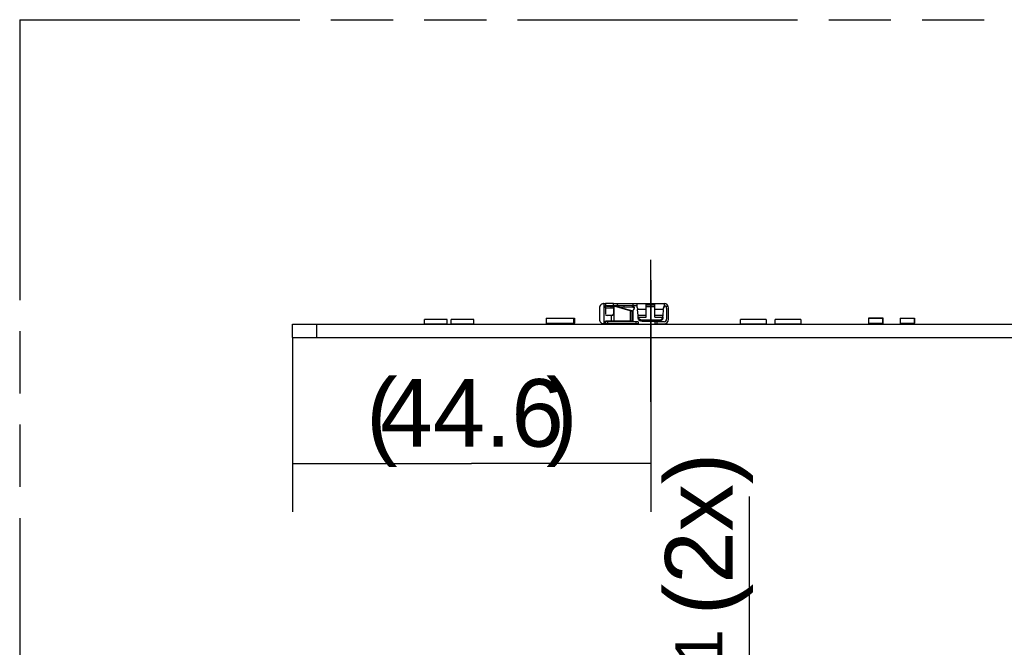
# Model space of a CAD drawing. Header units: millimetres. Extents: x 0 to 210, y 0 to 297.
# Tile 6 of 34: x 50 to 81, y 163 to 183. Entities that reach past the tile are written whole.
import ezdxf
from ezdxf.enums import TextEntityAlignment as Align

# ---------------------------------------------------------------- set-up
doc = ezdxf.new("R2010")
doc.units = ezdxf.units.MM
doc.header["$LTSCALE"] = 19.36
doc.linetypes.add('CENTER', pattern=[0.6, 0.375, -0.075, 0.075, -0.075])
doc.linetypes.add('PHANTOM', pattern=[0.8, 0.45, -0.05, 0.1, -0.05, 0.1, -0.05])
doc.layers.get('0').update_dxf_attribs({"linetype": 'CONTINUOUS'})
for name, color, linetype in [('DEFAULT_3', 7, 'PHANTOM'), ('Z_AXIS', 7, 'CONTINUOUS'), ('Z_DIM_2D', 7, 'CONTINUOUS')]:
    doc.layers.add(name, color=color, linetype=linetype)
doc.styles.add('TEXTSTYLE_3', font='helveticaneueltw1g-ltcn.otf')
doc.styles.add('TEXTSTYLE_4', font='gdt', dxfattribs={"width": 0.7})
doc.dimstyles.new('DIMSTYLE_11', dxfattribs={"dimtxt": 2.1, "dimasz": 3.5, "dimexe": 1.5, "dimexo": 0, "dimgap": 0.525, "dimtad": 1, "dimlfac": 4, "dimdsep": 46, "dimtxsty": 'TEXTSTYLE_3', "dimblk": '_FILLED', "dimblk1": '_FILLED', "dimblk2": '_FILLED', "dimcen": 0.09, "dimclrt": 5, "dimazin": 2, "dimtp": 0.3, "dimtm": 0.3, "dimtfac": 1, "dimtofl": 0, "dimtmove": 0, "dimatfit": 3, "dimldrblk": '_FILLED', "dimfxl": 0, "dimtolj": 1, "dimarcsym": 0})
doc.dimstyles.new('DIMSTYLE_9', dxfattribs={"dimtxt": 2.1, "dimasz": 3.5, "dimexe": 1.5, "dimexo": 0, "dimgap": 0.525, "dimtad": 1, "dimlfac": 4, "dimdsep": 46, "dimtxsty": 'TEXTSTYLE_3', "dimblk": '_FILLED', "dimblk1": '_FILLED', "dimblk2": '_FILLED', "dimcen": 0.09, "dimclrt": 5, "dimazin": 2, "dimtol": 1, "dimtp": 0.1, "dimtm": 0.1, "dimtfac": 1, "dimtofl": 0, "dimtmove": 0, "dimatfit": 3, "dimldrblk": '_FILLED', "dimfxl": 0, "dimtolj": 1, "dimarcsym": 0})

# ---------------------------------------------------------------- blocks, each defined once
blk = doc.blocks.new('*D18')
at = {"layer": 'Z_DIM_2D', "color": 2, "linetype": 'Continuous', "transparency": 16777216}
for p, q in [((72.831, 151.323), (72.831, 167.861)), ((68.589, 151.748), (74.331, 151.748)), ((72.831, 151.748), (72.831, 151.323)), ((72.831, 150.898), (72.831, 151.323)), ((68.589, 150.898), (74.331, 150.898))]:
    blk.add_line(p, q, dxfattribs=at)
at = {"layer": 'Z_DIM_2D', "color": 5, "linetype": 'Continuous', "transparency": 16777216}
for s, height, style, p in [(' (2x)', 2.1, 'TEXTSTYLE_3', (72.306, 163.356)), ('0.1', 1.47, 'TEXTSTYLE_3', (71.991, 160.887)), ('`', 1.47, 'TEXTSTYLE_4', (71.991, 159.172)), ('3.4', 2.1, 'TEXTSTYLE_3', (72.306, 155.646))]:
    blk.add_text(s, height=height, rotation=90, dxfattribs=dict(at, style=style)).set_placement(p)
blk = doc.blocks.new('_FILLED')
at = {"color": 0, "linetype": 'ByBlock'}
blk.add_solid([(0, 0), (-1, 0.125), (-1, -0.125)], dxfattribs=at)
blk = doc.blocks.new('_NONE')
blk = doc.blocks.new('*D23')
at = {"layer": 'Z_DIM_2D', "color": 2, "linetype": 'Continuous', "transparency": 16777216}
for p, q in [((69.764, 174.586), (69.764, 167.385)), ((58.614, 172.805), (58.614, 167.385)), ((58.614, 168.885), (64.189, 168.885)), ((69.764, 168.885), (64.189, 168.885))]:
    blk.add_line(p, q, dxfattribs=at)
at = {"layer": 'Z_DIM_2D', "color": 5, "linetype": 'Continuous', "transparency": 16777216, "style": 'TEXTSTYLE_3'}
for s, p in [('(', (61.396, 169.41)), ('44.6', (64.201, 169.41)), (')', (66.995, 169.41))]:
    blk.add_text(s, height=2.1, dxfattribs=at).set_placement(p, align=Align.CENTER)

msp = doc.modelspace()

# ---------------------------------------------------------------- linework, layer by layer
at = {"color": 6, "linetype": 'Continuous'}
for p, q in [((68.16444, 173.71795), (68.16444, 173.36795)), ((68.2997, 173.85545), (68.35468, 173.85545)), ((68.35194, 173.722), (68.35194, 173.53352)), ((68.35442, 173.85545), (68.35442, 173.84677)), ((68.35512, 173.722), (68.35493, 173.79295)), ((68.35493, 173.79295), (69.32694, 173.79295)), ((68.40157, 173.7742), (68.61812, 173.7742)), ((68.59726, 173.85545), (70.17694, 173.85545)), ((68.59726, 173.72173), (68.59726, 173.53124)), ((68.61812, 173.7742), (68.62917, 173.77261)), ((68.62407, 173.77325), (68.62917, 173.77261)), ((68.72226, 173.79295), (68.72226, 173.85545)), ((68.76327, 173.79359), (68.77159, 173.75073)), ((68.7728, 173.75057), (69.19899, 173.63184)), ((68.93342, 173.73901), (68.7728, 173.75057)), ((68.92574, 173.78184), (68.93342, 173.73901)), ((69.19345, 173.74043), (68.93342, 173.73901)), ((69.20623, 173.85545), (69.20623, 173.79295)), ((69.24015, 173.749), (69.248, 173.70618)), ((69.32694, 173.79295), (69.32694, 173.73984)), ((69.34766, 173.71748), (69.34768, 173.7174)), ((69.3518, 173.6906), (69.35265, 173.67291)), ((69.62069, 173.4321), (69.62069, 173.8281)), ((69.88319, 173.8281), (69.62069, 173.8281)), ((69.88319, 173.77803), (69.62069, 173.77803)), ((69.88319, 173.7519), (69.62069, 173.7519)), ((69.88319, 173.4321), (69.88319, 173.8281)), ((70.15303, 173.7177), (70.15305, 173.71795)), ((70.17694, 173.85545), (70.17694, 173.74835)), ((70.29451, 173.78925), (70.24107, 173.75684)), ((70.25194, 173.71795), (70.25194, 173.36795)), ((70.31444, 173.36795), (70.31444, 173.71795)), ((68.54726, 173.48136), (68.40194, 173.48136)), ((69.12127, 173.63403), (69.12022, 173.63403)), ((69.12022, 173.62916), (69.13279, 173.62566)), ((69.12078, 173.63416), (69.12078, 173.62741)), ((69.20141, 173.6117), (69.12127, 173.63403)), ((69.13871, 173.62424), (69.13627, 173.62482)), ((69.16906, 173.61661), (69.1566, 173.61982)), ((69.16906, 173.61661), (69.20191, 173.60654)), ((69.19899, 173.6117), (69.20141, 173.6117)), ((69.20191, 173.60654), (69.20191, 173.3117)), ((69.36476, 173.48842), (69.35265, 173.67291)), ((69.36967, 173.43581), (69.36663, 173.46795)), ((69.37024, 173.40369), (69.37024, 173.39625)), ((70.13401, 173.40394), (70.13334, 173.39637)), ((70.13343, 173.39625), (70.13401, 173.40394)), ((70.13876, 173.48842), (70.13846, 173.48511)), ((70.1505, 173.67291), (70.13876, 173.48842)), ((69.36444, 173.23045), (68.30194, 173.23045)), ((68.35442, 173.23045), (68.35442, 173.3117)), ((69.20191, 173.3117), (68.35477, 173.3117)), ((69.36444, 173.29295), (68.35493, 173.29295)), ((69.36444, 173.29295), (69.36444, 173.23045)), ((70.00923, 173.3413), (69.49443, 173.3413)), ((69.49443, 173.30545), (70.00923, 173.30545)), ((69.88902, 173.29295), (69.88902, 173.23045)), ((70.17694, 173.29295), (69.88902, 173.29295)), ((69.88902, 173.23045), (70.17694, 173.23045))]:
    msp.add_line(p, q, dxfattribs=at)
at = {"color": 9, "linetype": 'Continuous'}
for p, q in [((68.30467, 173.85545), (68.30467, 173.23045)), ((68.52918, 173.72186), (68.52918, 173.7742)), ((68.58551, 173.7742), (68.58551, 173.72173)), ((68.61073, 173.7742), (68.61073, 173.3117)), ((69.12078, 173.63416), (68.61812, 173.7742)), ((69.19345, 173.74043), (69.1856, 173.78326)), ((66.52069, 173.23045), (66.52069, 173.40545)), ((67.37069, 173.23045), (67.37069, 173.40545)), ((68.53679, 173.3117), (68.53679, 173.48136)), ((69.13279, 173.3117), (69.13279, 173.62741)), ((69.16906, 173.61661), (69.16906, 173.3117)), ((69.62069, 173.67291), (69.35265, 173.67291)), ((69.62069, 173.48842), (69.36476, 173.48842)), ((69.36967, 173.40369), (69.36967, 173.43581)), ((69.37024, 173.4321), (69.62069, 173.4321)), ((70.1505, 173.67291), (69.88319, 173.67291)), ((70.13876, 173.48842), (69.88319, 173.48842)), ((69.88319, 173.4321), (70.13343, 173.4321)), ((70.13401, 173.43594), (70.13401, 173.40394)), ((76.53944, 173.40107), (76.98944, 173.40107)), ((76.54382, 173.23045), (76.54382, 173.40545)), ((76.98507, 173.23045), (76.98507, 173.40545)), ((77.52694, 173.23045), (77.52694, 173.40545)), ((77.95194, 173.40545), (77.95194, 173.23045)), ((66.50819, 173.24295), (67.38319, 173.24295)), ((68.41444, 173.29295), (68.41444, 173.23045)), ((69.30194, 173.23045), (69.30194, 173.29295)), ((69.49443, 173.3413), (69.49443, 173.30545)), ((69.95152, 173.29295), (69.95152, 173.23045)), ((70.00923, 173.30545), (70.00923, 173.3413)), ((76.98944, 173.23482), (76.53944, 173.23482)), ((77.51444, 173.24295), (77.96444, 173.24295))]:
    msp.add_line(p, q, dxfattribs=at)
at = {"color": 7, "linetype": 'Continuous'}
for p, q in [((68.35194, 173.84665), (68.35442, 173.84677)), ((68.35194, 173.84665), (68.35194, 173.722)), ((68.35194, 173.72186), (68.59726, 173.72186)), ((68.59726, 173.85545), (68.35468, 173.85545)), ((68.59726, 173.72173), (68.59726, 173.85545)), ((68.61748, 173.7781), (68.6126, 173.77734)), ((68.61972, 173.77845), (68.61748, 173.7781)), ((68.92574, 173.78183), (68.77207, 173.79295)), ((69.1856, 173.78326), (68.92574, 173.78184)), ((69.32694, 173.85545), (69.32694, 173.79295)), ((66.50819, 173.40545), (66.50819, 173.24295)), ((66.50819, 173.40545), (67.38319, 173.40545)), ((67.38319, 173.40545), (67.38319, 173.24295)), ((76.53944, 173.40107), (76.53944, 173.23482)), ((76.98507, 173.40545), (76.54382, 173.40545)), ((76.98944, 173.23482), (76.98944, 173.40107)), ((77.51444, 173.40545), (77.51444, 173.24295)), ((77.51444, 173.40545), (77.96444, 173.40545)), ((77.96444, 173.40545), (77.96444, 173.24295)), ((58.61444, 172.80545), (58.61444, 173.21795)), ((58.61444, 173.21795), (128.36444, 173.21795)), ((59.36444, 173.21795), (59.36444, 172.80545)), ((62.72694, 173.23045), (62.72694, 173.36045)), ((63.42694, 173.36045), (62.72694, 173.36045)), ((62.72694, 173.23045), (63.42694, 173.23045)), ((63.42694, 173.23045), (63.42694, 173.36045)), ((63.55194, 173.23045), (63.55194, 173.36045)), ((64.25194, 173.36045), (63.55194, 173.36045)), ((63.55194, 173.23045), (64.25194, 173.23045)), ((64.25194, 173.23045), (64.25194, 173.36045)), ((67.37069, 173.23045), (66.52069, 173.23045)), ((72.55194, 173.23045), (72.55194, 173.36045)), ((73.35194, 173.36045), (72.55194, 173.36045)), ((72.55194, 173.23045), (73.35194, 173.23045)), ((73.35194, 173.36045), (73.35194, 173.23045)), ((73.62694, 173.23045), (73.62694, 173.36045)), ((74.42694, 173.36045), (73.62694, 173.36045)), ((73.62694, 173.23045), (74.42694, 173.23045)), ((74.42694, 173.36045), (74.42694, 173.23045)), ((76.54382, 173.23045), (76.98507, 173.23045)), ((77.52694, 173.23045), (77.95194, 173.23045)), ((58.61444, 172.80545), (128.36444, 172.80545))]:
    msp.add_line(p, q, dxfattribs=at)
at = {"color": 6, "linetype": 'Continuous'}
for centre, radius, start, end in [((68.30194, 173.71795), 0.1375, 152.611669, 180), ((68.40297, 173.71104), 0.06316, 90.001738, 114.295453), ((68.32041, 171.1863), 2.60374, 79.96509, 81.141262), ((69.19392, 173.65959), 0.08084, 83.693967, 90.3361), ((69.29482, 173.68804), 0.06095, 49.099294, 58.197648), ((56.30999, 174.33027), 13.85612, 357.280722, 357.421402), ((70.2875, 173.7005), 0.13558, 168.000295, 172.606237), ((70.27065, 173.70411), 0.11835, 162.899529, 168.011162), ((70.25721, 173.70821), 0.1043, 157.250235, 162.88596), ((70.17694, 173.71795), 0.1375, 0, 90), ((70.17694, 173.71795), 0.075, 0, 90), ((68.40189, 173.53131), 0.04995, 180.079244, 270.060495), ((68.54731, 173.53131), 0.04995, 269.939505, 359.920755), ((68.72875, 171.92677), 1.74627, 76.504776, 76.622313), ((68.56903, 171.26423), 2.42779, 76.284481, 76.428993), ((68.89657, 172.60026), 1.0522, 75.692067, 76.362172), ((67.90354, 173.42015), 1.31276, 9.28891, 9.597229), ((69.28584, 173.63121), 0.08665, 190.487874, 193.009399), ((69.2558, 173.60784), 0.0629, 127.746693, 133.982941), ((69.25993, 173.60255), 0.06961, 121.849462, 127.766029), ((65.4913, 173.12278), 3.89067, 5.08976, 5.392542), ((76.54611, 173.77036), 7.1858, 182.668549, 182.84071), ((74.29745, 173.65918), 4.9344, 182.845441, 182.967983), ((69.40921, 173.43993), 0.03975, 185.949746, 191.35259), ((70.0449, 173.40916), 0.08951, 335.496458, 343.58435), ((70.04834, 173.40815), 0.08592, 343.587773, 352.044834), ((70.09436, 173.43994), 0.03985, 348.651251, 354.239217), ((68.91696, 173.55918), 1.22327, 354.218118, 354.692425), ((65.91339, 173.61823), 4.22605, 357.093452, 357.226413), ((66.49038, 173.78201), 3.66006, 354.732857, 355.077469), ((74.89167, 173.0559), 4.77255, 174.840307, 175.047109), ((68.30194, 173.36795), 0.1375, 179.999994, 271.137045), ((70.17694, 173.36795), 0.1375, 270, 360), ((70.17694, 173.36795), 0.075, 270, 360)]:
    msp.add_arc(centre, radius, start, end, dxfattribs=at)
at = {"color": 7, "linetype": 'Continuous'}
for centre, radius, start, end in [((68.30194, 173.71795), 0.1375, 90.935151, 152.611669), ((68.30423, 173.71546), 0.14024, 127.595321, 152.140785), ((68.3092, 173.70564), 0.15011, 93.630528, 98.8666), ((68.96159, 171.57187), 2.23291, 98.08755, 98.806861), ((68.87052, 172.2128), 1.58554, 97.039742, 98.087809), ((68.82747, 172.56139), 1.2343, 95.675052, 97.039675), ((69.18607, 173.70234), 0.08092, 83.867313, 90.334872), ((69.29444, 173.7177), 0.07525, 64.365828, 82.002203), ((76.54382, 173.40107), 0.00437, 89.999999, 180.000001), ((76.98507, 173.40107), 0.00437, 359.999999, 90.000001), ((66.52069, 173.24295), 0.0125, 180, 270), ((67.37069, 173.24295), 0.0125, 270, 0), ((76.54382, 173.23482), 0.00437, 179.999999, 270.000001), ((76.98507, 173.23482), 0.00438, 270, 360), ((77.52694, 173.24295), 0.0125, 180, 270), ((77.95194, 173.24295), 0.0125, 270, 0)]:
    msp.add_arc(centre, radius, start, end, dxfattribs=at)
for points, knots in [([(68.28606, 173.85396), (68.27973, 173.85297), (68.25588, 173.84786), (68.23317, 173.83718), (68.21868, 173.82658)], [0, 0, 0, 0, 0.26313112, 1, 1, 1, 1]), ([(69.2312, 173.76634), (69.22909, 173.76861), (69.21874, 173.77744), (69.20506, 173.78168), (69.19472, 173.7828)], [0, 0, 0, 0, 0.22988991, 1, 1, 1, 1])]:
    msp.add_open_spline(points, degree=3, knots=knots, dxfattribs=at)
at = {"color": 6, "linetype": 'Continuous'}
for points in [[(68.35493, 173.7521), (68.36086, 173.75905), (68.36852, 173.7648), (68.37684, 173.76856)], [(68.62917, 173.77261), (68.65993, 173.76819), (68.69069, 173.76379), (68.72138, 173.75898)], [(69.2232, 173.66167), (69.23024, 173.66606), (69.23674, 173.6718), (69.2414, 173.67867)], [(69.32694, 173.75809), (69.33698, 173.74665), (69.3438, 173.73212), (69.34768, 173.7174)], [(69.33473, 173.73411), (69.33998, 173.72955), (69.34451, 173.72392), (69.34758, 173.71768)], [(69.34768, 173.7174), (69.34999, 173.70866), (69.35165, 173.69964), (69.3518, 173.6906)], [(70.15208, 173.70689), (70.15224, 173.7105), (70.15258, 173.71411), (70.15302, 173.7177)], [(70.17694, 173.74835), (70.16586, 173.74177), (70.15613, 173.73046), (70.15306, 173.71795)], [(70.16103, 173.74855), (70.16487, 173.75769), (70.17023, 173.76637), (70.17694, 173.77368)], [(69.19899, 173.63184), (69.19952, 173.6338), (69.20021, 173.63572), (69.20103, 173.63758)], [(69.20103, 173.63758), (69.20361, 173.64339), (69.20755, 173.64867), (69.21212, 173.65309)], [(69.36967, 173.40369), (69.3698, 173.4012), (69.36991, 173.39869), (69.37032, 173.39623)], [(69.49443, 173.30545), (69.47938, 173.30545), (69.46415, 173.3077), (69.44979, 173.3122)], [(70.05387, 173.3122), (70.03951, 173.3077), (70.02428, 173.30545), (70.00923, 173.30545)]]:
    msp.add_open_spline(points, degree=3, dxfattribs=at)
for points, knots in [([(69.24799, 173.70617), (69.24638, 173.71501), (69.23349, 173.7328), (69.21354, 173.73875), (69.2028, 173.73994)], [0, 0, 0, 0, 0.45390238, 1, 1, 1, 1]), ([(69.2414, 173.67867), (69.24284, 173.68079), (69.2476, 173.68907), (69.24926, 173.69929), (69.24799, 173.70617)], [0, 0, 0, 0, 0.26807805, 1, 1, 1, 1]), ([(69.19889, 173.63186), (69.19894, 173.63066), (69.19923, 173.62516), (69.19985, 173.61967), (69.20063, 173.61543)], [0, 0, 0, 0, 0.21806796, 1, 1, 1, 1]), ([(69.44979, 173.3122), (69.42964, 173.31852), (69.39297, 173.33918), (69.37286, 173.3774), (69.37023, 173.39626)], [0, 0, 0, 0, 0.52589834, 1, 1, 1, 1]), ([(69.41119, 173.3673), (69.40564, 173.37136), (69.38601, 173.38831), (69.37286, 173.41323), (69.37024, 173.4321)], [0, 0, 0, 0, 0.26534161, 1, 1, 1, 1]), ([(70.12634, 173.37204), (70.1232, 173.36515), (70.10641, 173.33776), (70.07706, 173.31946), (70.05387, 173.3122)], [0, 0, 0, 0, 0.23758506, 1, 1, 1, 1]), ([(70.13343, 173.4321), (70.13256, 173.42589), (70.12617, 173.40055), (70.10836, 173.37892), (70.09247, 173.3673)], [0, 0, 0, 0, 0.24152459, 1, 1, 1, 1]), ([(69.49443, 173.3413), (69.48686, 173.3413), (69.4576, 173.34344), (69.42876, 173.35446), (69.41119, 173.3673)], [0, 0, 0, 0, 0.25800959, 1, 1, 1, 1]), ([(70.09247, 173.3673), (70.08671, 173.3631), (70.06152, 173.34787), (70.03145, 173.3413), (70.00923, 173.3413)], [0, 0, 0, 0, 0.24281161, 1, 1, 1, 1])]:
    msp.add_open_spline(points, degree=3, knots=knots, dxfattribs=at)
at = {"color": 7, "linetype": 'Continuous'}
for points in [[(69.24015, 173.749), (69.23898, 173.7554), (69.23563, 173.76158), (69.2312, 173.76634)], [(69.23716, 173.72783), (69.24015, 173.7343), (69.24143, 173.74199), (69.24015, 173.749)], [(69.30048, 173.7927), (69.30961, 173.79194), (69.31872, 173.78945), (69.32698, 173.7855)]]:
    msp.add_open_spline(points, degree=3, dxfattribs=at)
at = {"layer": 'DEFAULT_3', "color": 91, "linetype": 'PHANTOM', "true_color": 0x80ff80}
for q in [(50.12864, 132.68), (150.12864, 182.68)]:
    msp.add_line((50.12864, 182.68), q, dxfattribs=at)
at = {"layer": 'Z_AXIS', "color": 7, "linetype": 'CENTER'}
msp.add_line((69.76444, 170.80545), (69.76444, 175.21795), dxfattribs=at)

# ---------------------------------------------------------------- dimensions: what is measured, and where the dimension line sits
at = {"layer": 'Z_DIM_2D', "color": 2, "linetype": 'Continuous'}
dim = msp.add_linear_dim(base=(69.76444, 168.88546), p1=(58.61444, 172.80545), p2=(69.76444, 174.58587), text='(<>)', dimstyle='DIMSTYLE_11', override={"dimblk1": 'NONE', "dimblk2": 'NONE', "dimsah": 1}, dxfattribs=at)
dim.commit()
dim.dimension.update_dxf_attribs({"geometry": '*D23', "text_midpoint": (64.18944, 168.88546), "dimtype": 160})
dim = msp.add_linear_dim(base=(72.83112, 151.74778), p1=(68.58944, 150.89778), p2=(68.58944, 151.74778), angle=90, text='<> (2x)', dimstyle='DIMSTYLE_9', override={"dimblk1": 'NONE', "dimblk2": 'NONE', "dimsah": 1}, dxfattribs=at)
dim.commit()
dim.dimension.update_dxf_attribs({"geometry": '*D18', "text_midpoint": (72.83112, 161.75386), "dimtype": 160})

doc.saveas('drawing.dxf')
